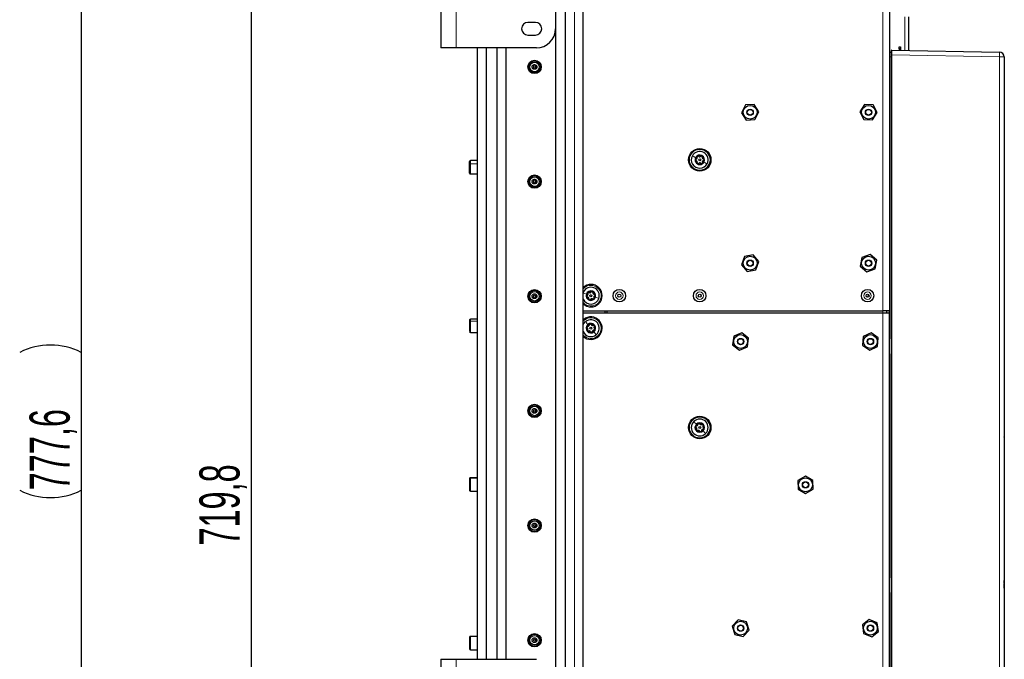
# Paper-space layout 'Blatt3' of a CAD drawing. Header units: millimetres. Extents: x 5 to 418, y 2 to 292.
# Tile 64 of 75: x 171 to 257, y 162 to 218. Entities that reach past the tile are written whole.
import ezdxf

# ---------------------------------------------------------------- set-up
doc = ezdxf.new("R2010")
doc.units = ezdxf.units.MM
doc.layers.add('SLD-0', color=7, linetype='Continuous')
doc.styles.add('SLDTEXTSTYLE1', font='TXT', dxfattribs={"width": 0.605})
doc.dimstyles.new('SLDDIMSTYLE1', dxfattribs={"dimtxt": 3.5, "dimasz": 3.302, "dimexe": 0, "dimexo": 0.0625, "dimgap": 0.875, "dimtad": 1, "dimdec": 1, "dimlfac": 6, "dimrnd": 1e-09, "dimzin": 12, "dimdsep": 46, "dimtxsty": 'SLDTEXTSTYLE1', "dimsah": 1, "dimcen": 0.09, "dimadec": 0, "dimazin": 3, "dimtfac": 1, "dimtofl": 0, "dimtmove": 0, "dimatfit": 3, "dimfxl": 1, "dimfrac": 2, "dimtolj": 1, "dimtzin": 12, "dimarcsym": 0})

# ---------------------------------------------------------------- blocks, each defined once
blk = doc.blocks.new('_D_17')
at = {"layer": 'SLD-0', "color": 7}
for p, q in [((213.858, 238.031), (190.62, 238.031)), ((191.62, 238.031), (191.62, 118.067)), ((212.415, 118.067), (190.62, 118.067))]:
    blk.add_line(p, q, dxfattribs=at)
for points in [[(191.62, 238.031), (191.112, 234.729), (192.128, 234.729)], [(191.62, 118.067), (192.128, 121.369), (191.112, 121.369)]]:
    blk.add_solid(points, dxfattribs=at)
at = {"layer": 'SLD-0', "color": 7, "insert": (187.109, 172.033), "char_height": 3.5, "attachment_point": 1, "rotation": 90, "style": 'SLDTEXTSTYLE1'}
blk.add_mtext('719,8', dxfattribs=at)
blk = doc.blocks.new('_D_18')
at = {"layer": 'SLD-0', "color": 7}
for p, q in [((219.024, 247.673), (175.794, 247.673)), ((176.794, 247.673), (176.794, 118.067)), ((212.415, 118.067), (175.794, 118.067))]:
    blk.add_line(p, q, dxfattribs=at)
for centre, start, end in [((174.108, 183.514), 63.43495, 116.56505), ((174.108, 182.225), 243.43495, 296.56505)]:
    blk.add_arc(centre, 6.006, start, end, dxfattribs=at)
for points in [[(176.794, 247.673), (176.286, 244.371), (177.302, 244.371)], [(176.794, 118.067), (177.302, 121.369), (176.286, 121.369)]]:
    blk.add_solid(points, dxfattribs=at)
at = {"layer": 'SLD-0', "color": 7, "insert": (172.282, 176.854), "char_height": 3.5, "attachment_point": 1, "rotation": 90, "style": 'SLDTEXTSTYLE1'}
blk.add_mtext('777,6', dxfattribs=at)

psp = doc.layouts.new('Blatt3')

# ---------------------------------------------------------------- linework, layer by layer
at = {"color": 7, "linetype": 'Continuous', "lineweight": 25}
for p, q in [((219.0245, 247.6726), (219.0245, 101.8392)), ((247.3411, 240.8309), (247.3411, 192.4976)), ((218.1911, 238.0309), (218.1911, 148.1976)), ((208.1911, 235.4476), (208.1911, 215.4476)), ((220.6078, 141.6936), (220.6078, 225.3182)), ((216.4411, 217.6642), (215.7745, 217.6642)), ((249.0078, 218.1475), (249.0078, 215.2185)), ((215.7745, 216.5642), (216.4411, 216.5642)), ((209.5245, 215.4476), (208.1911, 215.4476)), ((216.5245, 215.4476), (209.5245, 215.4476)), ((211.3578, 215.4476), (211.3578, 162.1142)), ((212.1495, 215.4476), (212.1495, 162.1142)), ((213.0661, 215.4476), (213.0661, 162.1142)), ((213.8578, 215.4476), (213.8578, 162.1142)), ((247.3727, 215.0709), (247.4762, 215.0764)), ((247.5078, 214.8277), (247.5078, 215.2108)), ((247.5417, 215.2441), (256.9317, 215.0802)), ((248.1745, 215.5309), (248.2995, 215.5309)), ((248.1745, 215.3642), (248.1745, 215.5309)), ((248.2995, 215.3642), (248.1745, 215.3642)), ((248.1745, 215.3642), (248.1745, 215.233)), ((248.2995, 215.5309), (248.2995, 215.3642)), ((248.2995, 215.3642), (248.2995, 215.2309)), ((247.5078, 129.0008), (247.5078, 214.8277)), ((257.3411, 214.6636), (257.3411, 144.1004)), ((234.7579, 210.4668), (234.4155, 209.7881)), ((234.4155, 209.7881), (234.832, 209.1522)), ((235.5169, 210.5096), (234.7579, 210.4668)), ((235.9335, 209.8737), (235.5169, 210.5096)), ((235.591, 209.195), (235.9335, 209.8737)), ((245.1524, 210.5029), (244.7482, 209.8591)), ((244.7482, 209.8591), (245.1036, 209.1871)), ((245.912, 210.4747), (245.1524, 210.5029)), ((245.8633, 209.159), (246.2675, 209.8028)), ((246.2675, 209.8028), (245.912, 210.4747)), ((234.832, 209.1522), (235.591, 209.195)), ((245.1036, 209.1871), (245.8633, 209.159)), ((210.6911, 204.5248), (210.6911, 205.5383)), ((211.3578, 205.6142), (210.7578, 205.6142)), ((210.7578, 204.4476), (211.3578, 204.4476)), ((234.6804, 197.2419), (234.4271, 196.5252)), ((235.4277, 197.381), (234.6804, 197.2419)), ((235.9218, 196.8033), (235.4277, 197.381)), ((235.6686, 196.0866), (235.9218, 196.8033)), ((244.9284, 197.1563), (244.792, 196.4084)), ((245.6442, 197.4121), (244.9284, 197.1563)), ((246.2237, 196.9201), (245.6442, 197.4121)), ((246.0873, 196.1722), (246.2237, 196.9201)), ((234.4271, 196.5252), (234.9212, 195.9475)), ((234.9212, 195.9475), (235.6686, 196.0866)), ((244.792, 196.4084), (245.3714, 195.9164)), ((245.3714, 195.9164), (246.0873, 196.1722)), ((220.6078, 192.4976), (246.7578, 192.4976)), ((222.5245, 192.3309), (222.5245, 192.4976)), ((222.6911, 192.3309), (222.6911, 192.4976)), ((247.3411, 192.4976), (246.7578, 192.4976)), ((247.0911, 192.3309), (247.0911, 192.4976)), ((247.3411, 192.3309), (247.3411, 192.4976)), ((211.3578, 191.7809), (210.7578, 191.7809)), ((220.6078, 192.3309), (246.7578, 192.3309)), ((220.6541, 191.7605), (220.6078, 191.7204)), ((246.7578, 192.3309), (247.3411, 192.3309)), ((247.3411, 190.2476), (247.3411, 192.3309)), ((210.7578, 190.6142), (211.3578, 190.6142)), ((233.739, 190.2949), (233.6382, 189.5415)), ((234.4419, 190.5844), (233.739, 190.2949)), ((235.0441, 190.1204), (234.4419, 190.5844)), ((234.9433, 189.3669), (235.0441, 190.1204)), ((245.048, 190.2615), (244.9884, 189.5036)), ((245.7341, 190.5888), (245.048, 190.2615)), ((246.3606, 190.1582), (245.7341, 190.5888)), ((246.301, 189.4004), (246.3606, 190.1582)), ((247.3411, 188.5809), (247.3411, 190.2476)), ((233.6382, 189.5415), (234.2404, 189.0774)), ((234.2404, 189.0774), (234.9433, 189.3669)), ((244.9884, 189.5036), (245.6149, 189.0731)), ((245.6149, 189.0731), (246.301, 189.4004)), ((247.3411, 169.4142), (247.3411, 188.5809)), ((257.3578, 181.6969), (257.3411, 181.6969)), ((257.3578, 181.5136), (257.3411, 181.5136)), ((257.3578, 181.4969), (257.3411, 181.4969)), ((257.3578, 181.6969), (257.3578, 181.5136)), ((257.3578, 181.4969), (257.3578, 181.5136)), ((257.3578, 181.4969), (257.3578, 181.3136)), ((257.3578, 181.3136), (257.3411, 181.3136)), ((257.3578, 181.3128), (257.3411, 181.3128)), ((257.3578, 181.3105), (257.3411, 181.3105)), ((211.3578, 177.9476), (210.7578, 177.9476)), ((239.9965, 178.091), (239.3439, 177.7012)), ((240.6604, 177.7207), (239.9965, 178.091)), ((239.3439, 177.7012), (239.3552, 176.9411)), ((240.6717, 176.9606), (240.6604, 177.7207)), ((210.7578, 176.7809), (211.3578, 176.7809)), ((239.3552, 176.9411), (240.0191, 176.5708)), ((240.0191, 176.5708), (240.6717, 176.9606)), ((257.3578, 173.7309), (257.3411, 173.7309)), ((257.3578, 173.7309), (257.3578, 173.5642)), ((257.3578, 173.5642), (257.3578, 171.2309)), ((257.3578, 171.0642), (257.3411, 171.0642)), ((257.3578, 171.2309), (257.3578, 171.0642)), ((257.3578, 170.3642), (257.3411, 170.3642)), ((257.3578, 170.3642), (257.3578, 170.2851)), ((257.3578, 170.2851), (257.3578, 168.986)), ((247.3411, 167.7476), (247.3411, 169.4142)), ((257.3578, 168.7485), (257.3411, 168.7485)), ((257.3578, 168.6902), (257.3411, 168.6902)), ((257.3578, 168.7485), (257.3578, 168.986)), ((257.3578, 168.7485), (257.3578, 168.6902)), ((257.3578, 168.3235), (257.3578, 168.6902)), ((247.3411, 148.5809), (247.3411, 167.7476)), ((257.3578, 168.3235), (257.3411, 168.3235)), ((257.3578, 168.3188), (257.3411, 168.3188)), ((257.3578, 168.0642), (257.3411, 168.0642)), ((257.3578, 168.2897), (257.3578, 168.2309)), ((257.3578, 168.2309), (257.3578, 168.0642)), ((234.1152, 165.5567), (233.5996, 164.9982)), ((233.5996, 164.9982), (233.8255, 164.2723)), ((234.8568, 165.3895), (234.1152, 165.5567)), ((235.0827, 164.6637), (234.8568, 165.3895)), ((245.5665, 165.5834), (244.9688, 165.1136)), ((244.9688, 165.1136), (245.0768, 164.3612)), ((246.2721, 165.3007), (245.5665, 165.5834)), ((246.3801, 164.5482), (246.2721, 165.3007)), ((233.8255, 164.2723), (234.5671, 164.1051)), ((234.5671, 164.1051), (235.0827, 164.6637)), ((245.0768, 164.3612), (245.7825, 164.0784)), ((245.7825, 164.0784), (246.3801, 164.5482)), ((211.3578, 164.1142), (210.7578, 164.1142)), ((210.6911, 163.0602), (210.6911, 163.0156)), ((210.7578, 162.9476), (211.3578, 162.9476)), ((208.1911, 162.1142), (208.1911, 142.1142)), ((208.1911, 162.1142), (209.5245, 162.1142)), ((209.5245, 162.1142), (216.5245, 162.1142))]:
    psp.add_line(p, q, dxfattribs=at)
at = {"color": 7, "linetype": 'Continuous', "lineweight": 18}
for p, q in [((219.8578, 101.8434), (219.8578, 247.6684)), ((246.7578, 240.8309), (246.7578, 192.4976)), ((209.5245, 235.4476), (209.5245, 215.4476)), ((248.6745, 218.1475), (248.6745, 215.2243)), ((247.3411, 214.6548), (247.3727, 214.6548)), ((247.4762, 214.6603), (247.3727, 214.6548)), ((247.3727, 214.6548), (247.3727, 190.1125)), ((247.4762, 129.1566), (247.4762, 214.6603)), ((247.4762, 214.6603), (247.5078, 214.6603)), ((247.5078, 214.8277), (247.5429, 214.8277)), ((247.5429, 214.8277), (247.5429, 129.0008)), ((256.9463, 214.6636), (247.5429, 214.8277)), ((256.9463, 144.1004), (256.9463, 214.6636)), ((257.3411, 214.6636), (256.9463, 214.6636)), ((210.7578, 205.6142), (210.7578, 205.3191)), ((210.7578, 205.3191), (210.7578, 204.4595)), ((210.7578, 205.3191), (211.3578, 205.3191)), ((210.7578, 204.4595), (210.7578, 204.4476)), ((230.8578, 193.9241), (230.8578, 193.7377)), ((245.4993, 193.9296), (245.3989, 193.7093)), ((246.7578, 192.3309), (246.7578, 192.4976)), ((210.7578, 191.7809), (210.7578, 191.5964)), ((246.7578, 144.8309), (246.7578, 192.3309)), ((210.7578, 191.5964), (210.7578, 190.6695)), ((210.7578, 191.5964), (211.3578, 191.5964)), ((210.7578, 190.6695), (210.7578, 190.6142)), ((247.3411, 190.1125), (247.3727, 190.1125)), ((247.3411, 188.716), (247.3727, 188.716)), ((247.3727, 188.716), (247.3727, 169.2792)), ((210.7578, 177.9476), (210.7578, 177.9019)), ((210.7578, 177.9019), (210.7578, 176.9829)), ((210.7578, 177.9019), (211.3578, 177.9019)), ((210.7578, 176.9829), (210.7578, 176.7809)), ((257.3578, 173.5642), (257.3411, 173.5642)), ((257.3578, 171.2309), (257.3411, 171.2309)), ((257.3578, 170.2851), (257.3411, 170.2851)), ((247.3411, 169.2792), (247.3727, 169.2792)), ((257.3578, 168.986), (257.3411, 168.986)), ((247.3727, 167.8826), (247.3411, 167.8826)), ((247.3727, 167.8826), (247.3727, 148.4459)), ((257.3578, 168.2309), (257.3411, 168.2309)), ((210.7578, 164.1142), (210.7578, 163.3953)), ((210.7578, 163.3953), (210.7578, 162.9494)), ((210.7578, 162.9494), (211.3578, 162.9494)), ((210.7578, 162.9494), (210.7578, 162.9476)), ((209.5245, 162.1142), (209.5245, 142.1142))]:
    psp.add_line(p, q, dxfattribs=at)
at = {"color": 7, "linetype": 'Continuous', "lineweight": 25, "flags": 128}
psp.add_lwpolyline([(220.6078, 191.3031), (220.6703, 191.4131), (220.8118, 191.5665)], dxfattribs=at)
at = {"color": 7, "linetype": 'Continuous', "lineweight": 18, "flags": 128}
psp.add_lwpolyline([(210.7578, 176.9829), (210.7448, 176.9838), (210.7323, 176.9863), (210.7208, 176.9903), (210.7107, 176.9957), (210.7024, 177.0023), (210.6962, 177.0098), (210.6924, 177.018), (210.6911, 177.0265)], dxfattribs=at)
at = {"color": 7, "linetype": 'Continuous', "lineweight": 25}
for centre, radius in [((216.3578, 213.7809), 0.5833), ((216.3578, 213.7809), 0.525), ((216.3578, 213.7809), 0.4167), ((216.3578, 213.7809), 0.0978), ((235.1745, 209.8309), 0.6), ((235.1745, 209.8309), 0.275), ((235.1745, 209.8309), 0.25), ((245.5078, 209.8309), 0.6), ((245.5078, 209.8309), 0.275), ((245.5078, 209.8309), 0.25), ((230.7745, 205.6809), 0.9833), ((230.7745, 205.6809), 0.0863), ((216.3578, 203.7809), 0.5833), ((216.3578, 203.7809), 0.525), ((216.3578, 203.7809), 0.4167), ((216.3578, 203.7809), 0.0978), ((235.1745, 196.6642), 0.6), ((235.1745, 196.6642), 0.275), ((235.1745, 196.6642), 0.25), ((245.5078, 196.6642), 0.6), ((245.5078, 196.6642), 0.275), ((245.5078, 196.6642), 0.25), ((216.3578, 193.7809), 0.5833), ((216.3578, 193.7809), 0.525), ((223.7578, 193.8309), 0.5442), ((230.7745, 193.8309), 0.5442), ((245.4245, 193.8309), 0.5442), ((216.3578, 193.7809), 0.4167), ((216.3578, 193.7809), 0.0978), ((221.2745, 193.8309), 0.0863), ((223.7578, 193.8309), 0.125), ((230.7745, 193.8309), 0.125), ((245.4245, 193.8309), 0.125), ((221.2745, 190.9976), 0.0863), ((234.3411, 189.8309), 0.6), ((234.3411, 189.8309), 0.275), ((234.3411, 189.8309), 0.25), ((245.6745, 189.8309), 0.6), ((245.6745, 189.8309), 0.275), ((245.6745, 189.8309), 0.25), ((216.3578, 183.7809), 0.5833), ((216.3578, 183.7809), 0.525), ((216.3578, 183.7809), 0.4167), ((216.3578, 183.7809), 0.0978), ((230.7745, 182.3309), 0.9833), ((230.7745, 182.3309), 0.0863), ((240.0078, 177.3309), 0.6), ((240.0078, 177.3309), 0.275), ((240.0078, 177.3309), 0.25), ((216.3578, 173.7809), 0.5833), ((216.3578, 173.7809), 0.525), ((216.3578, 173.7809), 0.4167), ((216.3578, 173.7809), 0.0978), ((234.3411, 164.8309), 0.6), ((234.3411, 164.8309), 0.275), ((234.3411, 164.8309), 0.25), ((245.6745, 164.8309), 0.6), ((245.6745, 164.8309), 0.275), ((245.6745, 164.8309), 0.25), ((216.3578, 163.7809), 0.5833), ((216.3578, 163.7809), 0.525), ((216.3578, 163.7809), 0.4167), ((216.3578, 163.7809), 0.0978)]:
    psp.add_circle(centre, radius, dxfattribs=at)
at = {"color": 7, "linetype": 'Continuous', "lineweight": 18}
for centre, radius in [((230.7745, 205.6809), 0.9), ((223.7578, 193.8309), 0.3237), ((230.7745, 193.8309), 0.3237), ((245.4245, 193.8309), 0.3237), ((230.7745, 182.3309), 0.9)]:
    psp.add_circle(centre, radius, dxfattribs=at)
at = {"color": 7, "linetype": 'Continuous', "lineweight": 25}
for centre, radius, start, end in [((215.7745, 217.1142), 0.55, 90, 270), ((216.4411, 217.1142), 0.55, 270, 90), ((216.5245, 217.1142), 1.6667, 270, 0), ((247.3745, 215.0376), 0.0333, 93, 180), ((247.4745, 215.1096), 0.0333, 273, 360), ((247.5411, 215.2108), 0.0333, 89, 180), ((256.9245, 214.6636), 0.4167, 0, 89), ((230.7745, 205.6809), 0.7333, 331.522032, 151.522032), ((210.7578, 205.5476), 0.0667, 90, 180), ((230.7745, 205.6809), 0.7333, 151.522032, 331.522032), ((230.7745, 205.6809), 0.4125, 151.522032, 331.522032), ((230.7745, 205.6809), 0.375, 121.522032, 181.522032), ((230.7745, 205.6809), 0.375, 181.522032, 241.522032), ((230.7745, 205.6809), 0.4125, 331.522032, 151.522032), ((230.7745, 205.6809), 0.375, 61.522032, 121.522032), ((230.7745, 205.6809), 0.375, 1.522032, 61.522032), ((230.7745, 205.6809), 0.375, 301.522032, 1.522032), ((230.7745, 205.6809), 0.375, 241.522032, 301.522032), ((210.7578, 204.5142), 0.0667, 180, 270), ((221.2745, 193.8309), 0.9833, 227.315089, 132.684911), ((221.2745, 193.8309), 0.7333, 341.522032, 155.380023), ((221.2745, 193.8309), 0.4125, 341.522032, 161.522032), ((221.2745, 193.8309), 0.7333, 204.619977, 341.522032), ((221.2745, 193.8309), 0.4125, 161.522032, 341.522032), ((221.2745, 193.8309), 0.375, 131.522032, 191.522032), ((221.2745, 193.8309), 0.375, 191.522032, 251.522032), ((221.2745, 193.8309), 0.375, 71.522032, 131.522032), ((221.2745, 193.8309), 0.375, 251.522032, 311.522032), ((221.2745, 193.8309), 0.375, 11.522032, 71.522032), ((221.2745, 193.8309), 0.375, 311.522032, 11.522032), ((210.7578, 191.7142), 0.0667, 90, 180), ((221.2745, 190.9976), 0.9833, 227.315089, 129.117741), ((221.2745, 190.9976), 0.7333, 309.117741, 129.117741), ((221.2745, 190.9976), 0.4125, 129.117741, 309.117741), ((221.2745, 190.9976), 0.375, 159.117741, 219.117741), ((221.2745, 190.9976), 0.375, 99.117741, 159.117741), ((221.2745, 190.9976), 0.4125, 309.117741, 129.117741), ((221.2745, 190.9976), 0.375, 39.117741, 99.117741), ((221.2745, 190.9976), 0.375, 279.117741, 339.117741), ((221.2745, 190.9976), 0.375, 339.117741, 39.117741), ((210.7578, 190.6809), 0.0667, 180, 270), ((221.2745, 190.9976), 0.7333, 204.619977, 309.117741), ((221.2745, 190.9976), 0.375, 219.117741, 279.117741), ((230.7745, 182.3309), 0.7333, 314.466172, 134.466172), ((230.7745, 182.3309), 0.7333, 134.466172, 314.466172), ((230.7745, 182.3309), 0.4125, 134.466172, 314.466172), ((230.7745, 182.3309), 0.375, 164.466172, 224.466172), ((230.7745, 182.3309), 0.375, 104.466172, 164.466172), ((230.7745, 182.3309), 0.4125, 314.466172, 134.466172), ((230.7745, 182.3309), 0.375, 44.466172, 104.466172), ((230.7745, 182.3309), 0.375, 284.466172, 344.466172), ((230.7745, 182.3309), 0.375, 344.466172, 44.466172), ((230.7745, 182.3309), 0.375, 224.466172, 284.466172), ((210.7578, 177.8809), 0.0667, 90, 180), ((210.7578, 176.8476), 0.0667, 180, 270), ((210.7578, 164.0476), 0.0667, 90, 180), ((210.7578, 163.0142), 0.0667, 180, 270)]:
    psp.add_arc(centre, radius, start, end, dxfattribs=at)
at = {"color": 7, "linetype": 'Continuous', "lineweight": 18}
for centre, radius, start, end in [((254.9438, 214.8023), 2.0072, 356.037961, 7.958387), ((210.7571, 204.5255), 0.066, 180.598003, 270.585773), ((221.2745, 193.8309), 0.9, 341.522032, 137.794554), ((221.2745, 193.8309), 0.9, 222.205446, 341.522032), ((221.2745, 190.9976), 0.9, 309.117741, 137.794554), ((210.7548, 190.7331), 0.0637, 182.984871, 272.702167), ((221.2745, 190.9976), 0.9, 222.205446, 309.117741), ((247.3061, 190.1125), 0.0667, 301.746904, 0), ((247.3061, 188.716), 0.0667, 0, 58.253096), ((247.3061, 169.2792), 0.0667, 301.746904, 0), ((247.3061, 167.8826), 0.0667, 0, 58.253096), ((210.742, 163.4786), 0.0848, 233.104192, 280.716535)]:
    psp.add_arc(centre, radius, start, end, dxfattribs=at)
for centre, major_axis, ratio, start_param, end_param in [((247.3745, 214.6538), (-0.0017, 0.4171), 0.0041715, 0.0002011, 1.5682584), ((247.4745, 214.659), (0.0017, 0.4173), 0.0041678, 4.7153639, 6.2834212), ((247.5411, 214.8274), (0.0006, 0.4167), 0.0041852, 4.7132352, 6.2831181)]:
    psp.add_ellipse(centre, major_axis=major_axis, ratio=ratio, start_param=start_param, end_param=end_param, dxfattribs=at)
at = {"color": 7, "linetype": 'Continuous', "lineweight": 25}
for points, knots in [([(216.2793, 213.5887), (216.3039, 213.5831), (216.3532, 213.5721), (216.4287, 213.5875), (216.4938, 213.6251), (216.5408, 213.6818), (216.5643, 213.7484), (216.5635, 213.8166), (216.5404, 213.8796), (216.4977, 213.9324), (216.4385, 213.9701), (216.3678, 213.9878), (216.293, 213.9816), (216.2236, 213.9508), (216.1697, 213.8991), (216.1383, 213.8342), (216.1319, 213.7658), (216.1484, 213.701), (216.1852, 213.6452), (216.2317, 213.6075), (216.2661, 213.5939), (216.2793, 213.5887)], [0, 0, 0, 0, 0.0574648, 0.1149682, 0.17211, 0.2274999, 0.280404, 0.3311541, 0.3810791, 0.4317967, 0.4844768, 0.5394735, 0.5963188, 0.653889, 0.7105644, 0.7647275, 0.815904, 0.8653654, 0.9152487, 0.9672908, 1, 1, 1, 1]), ([(230.4553, 205.7454), (230.4479, 205.7427), (230.4331, 205.7374), (230.4147, 205.7202), (230.4016, 205.6974), (230.4003, 205.6798), (230.3996, 205.671)], [0, 0, 0, 0, 0.2498071, 0.5000551, 0.7503094, 1, 1, 1, 1]), ([(230.3996, 205.671), (230.4008, 205.6622), (230.403, 205.6447), (230.4173, 205.6226), (230.4365, 205.6065), (230.4516, 205.6018), (230.4592, 205.5995)], [0, 0, 0, 0, 0.2498571, 0.4994664, 0.7490114, 1, 1, 1, 1]), ([(230.4553, 205.7454), (230.4713, 205.7515), (230.4952, 205.7605), (230.5216, 205.7859), (230.5379, 205.809), (230.5485, 205.8352), (230.5555, 205.8714), (230.55, 205.8965), (230.5464, 205.9132)], [0, 0, 0, 0, 0.2491679, 0.3743031, 0.4989033, 0.6239875, 0.7497462, 1, 1, 1, 1]), ([(230.559, 205.4368), (230.5618, 205.4536), (230.5659, 205.4788), (230.5571, 205.5145), (230.5453, 205.5401), (230.5278, 205.5623), (230.5, 205.5865), (230.4755, 205.5943), (230.4592, 205.5995)], [0, 0, 0, 0, 0.249201, 0.3743378, 0.4989316, 0.6240084, 0.74976, 1, 1, 1, 1]), ([(230.5784, 206.0006), (230.5714, 205.9952), (230.5574, 205.9845), (230.5454, 205.9611), (230.541, 205.9364), (230.5446, 205.921), (230.5464, 205.9132)], [0, 0, 0, 0, 0.250033, 0.4996315, 0.7492277, 1, 1, 1, 1]), ([(230.559, 205.4368), (230.5577, 205.429), (230.5549, 205.4135), (230.5606, 205.389), (230.5738, 205.3663), (230.5884, 205.3563), (230.5957, 205.3513)], [0, 0, 0, 0, 0.2498519, 0.4999015, 0.7501147, 1, 1, 1, 1]), ([(230.6708, 205.9896), (230.6647, 205.9946), (230.6527, 206.0048), (230.6286, 206.0121), (230.6023, 206.0121), (230.5864, 206.0044), (230.5784, 206.0006)], [0, 0, 0, 0, 0.2498147, 0.4999078, 0.7501201, 1, 1, 1, 1]), ([(230.6708, 205.9896), (230.684, 205.9788), (230.7038, 205.9626), (230.739, 205.9524), (230.7671, 205.9499), (230.7951, 205.9538), (230.83, 205.9658), (230.849, 205.9831), (230.8616, 205.9946)], [0, 0, 0, 0, 0.24919948, 0.37433619, 0.49893021, 0.62400742, 0.74975934, 1, 1, 1, 1]), ([(230.8782, 205.3723), (230.865, 205.3831), (230.8452, 205.3992), (230.8099, 205.4094), (230.7818, 205.412), (230.7538, 205.408), (230.719, 205.396), (230.7, 205.3787), (230.6873, 205.3672)], [0, 0, 0, 0, 0.2491995, 0.3743362, 0.4989302, 0.6240074, 0.7497593, 1, 1, 1, 1]), ([(230.9533, 206.0105), (230.9451, 206.0139), (230.9288, 206.0207), (230.9026, 206.0194), (230.879, 206.0108), (230.8674, 206), (230.8616, 205.9946)], [0, 0, 0, 0, 0.24999065, 0.49961057, 0.74912711, 1, 1, 1, 1]), ([(230.9899, 205.925), (230.9913, 205.9328), (230.9941, 205.9484), (230.9884, 205.9728), (230.9752, 205.9956), (230.9606, 206.0056), (230.9533, 206.0105)], [0, 0, 0, 0, 0.2498519, 0.4999015, 0.7501147, 1, 1, 1, 1]), ([(230.9705, 205.3613), (230.9776, 205.3666), (230.9916, 205.3774), (231.0036, 205.4007), (231.0079, 205.4255), (231.0044, 205.4409), (231.0026, 205.4486)], [0, 0, 0, 0, 0.250033, 0.4996315, 0.7492277, 1, 1, 1, 1]), ([(230.9899, 205.925), (230.9872, 205.9082), (230.9831, 205.883), (230.9918, 205.8474), (231.0037, 205.8218), (231.0211, 205.7995), (231.049, 205.7753), (231.0734, 205.7675), (231.0897, 205.7623)], [0, 0, 0, 0, 0.249201, 0.3743378, 0.4989316, 0.6240084, 0.74976, 1, 1, 1, 1]), ([(231.0936, 205.6164), (231.0777, 205.6104), (231.0538, 205.6013), (231.0273, 205.5759), (231.0111, 205.5528), (231.0005, 205.5266), (230.9935, 205.4904), (230.9989, 205.4653), (231.0026, 205.4486)], [0, 0, 0, 0, 0.2491679, 0.3743031, 0.4989033, 0.6239875, 0.7497462, 1, 1, 1, 1]), ([(231.1493, 205.6909), (231.1482, 205.6996), (231.1459, 205.7172), (231.1317, 205.7392), (231.1125, 205.7554), (231.0973, 205.76), (231.0897, 205.7623)], [0, 0, 0, 0, 0.2498571, 0.4994664, 0.7490114, 1, 1, 1, 1]), ([(231.0936, 205.6164), (231.101, 205.6191), (231.1159, 205.6245), (231.1343, 205.6416), (231.1473, 205.6644), (231.1487, 205.6821), (231.1493, 205.6909)], [0, 0, 0, 0, 0.2498071, 0.5000551, 0.7503094, 1, 1, 1, 1]), ([(230.5957, 205.3513), (230.6038, 205.3479), (230.6201, 205.3411), (230.6464, 205.3424), (230.67, 205.351), (230.6815, 205.3618), (230.6873, 205.3672)], [0, 0, 0, 0, 0.2499907, 0.4996106, 0.7491271, 1, 1, 1, 1]), ([(230.8782, 205.3723), (230.8842, 205.3672), (230.8963, 205.357), (230.9203, 205.3497), (230.9466, 205.3498), (230.9626, 205.3574), (230.9705, 205.3613)], [0, 0, 0, 0, 0.2498147, 0.4999078, 0.7501201, 1, 1, 1, 1]), ([(216.2766, 203.5896), (216.3012, 203.5837), (216.3503, 203.572), (216.4259, 203.5865), (216.4916, 203.6233), (216.5395, 203.6794), (216.5638, 203.7458), (216.5639, 203.8141), (216.5416, 203.8774), (216.4996, 203.9307), (216.441, 203.969), (216.3706, 203.9875), (216.2958, 203.9823), (216.2261, 203.9524), (216.1713, 203.9013), (216.1391, 203.8368), (216.1317, 203.7683), (216.1474, 203.7034), (216.1835, 203.6472), (216.2294, 203.6089), (216.2635, 203.595), (216.2766, 203.5896)], [0, 0, 0, 0, 0.0574397, 0.1149242, 0.1721083, 0.2275841, 0.2805846, 0.3313972, 0.3813233, 0.4319847, 0.4845778, 0.53949, 0.5962817, 0.6538515, 0.7105938, 0.7648725, 0.8161497, 0.8656384, 0.9154682, 0.9674084, 1, 1, 1, 1]), ([(216.2793, 193.5887), (216.3039, 193.5831), (216.3532, 193.5721), (216.4287, 193.5875), (216.4938, 193.6251), (216.5408, 193.6818), (216.5643, 193.7484), (216.5635, 193.8166), (216.5404, 193.8796), (216.4977, 193.9324), (216.4385, 193.9701), (216.3678, 193.9878), (216.293, 193.9816), (216.2236, 193.9508), (216.1697, 193.8991), (216.1383, 193.8342), (216.1319, 193.7658), (216.1484, 193.701), (216.1852, 193.6452), (216.2317, 193.6075), (216.2661, 193.5939), (216.2793, 193.5887)], [0, 0, 0, 0, 0.0574648, 0.1149682, 0.17211, 0.2274999, 0.280404, 0.3311541, 0.3810791, 0.4317967, 0.4844768, 0.5394735, 0.5963188, 0.653889, 0.7105644, 0.7647275, 0.815904, 0.8653654, 0.9152487, 0.9672908, 1, 1, 1, 1]), ([(220.949, 193.839), (220.9421, 193.8351), (220.9285, 193.8272), (220.9133, 193.8071), (220.9044, 193.7824), (220.9062, 193.7648), (220.907, 193.756)], [0, 0, 0, 0, 0.24980712, 0.50005507, 0.75030939, 1, 1, 1, 1]), ([(220.907, 193.756), (220.9097, 193.7476), (220.915, 193.7307), (220.9328, 193.7115), (220.9546, 193.6989), (220.9703, 193.697), (220.9781, 193.696)], [0, 0, 0, 0, 0.2498571, 0.4994664, 0.7490114, 1, 1, 1, 1]), ([(220.949, 193.839), (220.9636, 193.8477), (220.9856, 193.8608), (221.0072, 193.8904), (221.0192, 193.916), (221.0251, 193.9436), (221.0257, 193.9805), (221.016, 194.0043), (221.0095, 194.0201)], [0, 0, 0, 0, 0.2491679, 0.3743031, 0.4989033, 0.6239875, 0.7497462, 1, 1, 1, 1]), ([(221.1047, 193.5531), (221.1045, 193.5701), (221.1041, 193.5957), (221.0893, 193.6293), (221.0732, 193.6524), (221.0522, 193.6713), (221.0206, 193.6903), (220.9951, 193.6937), (220.9781, 193.696)], [0, 0, 0, 0, 0.249201, 0.3743378, 0.4989316, 0.6240084, 0.74976, 1, 1, 1, 1]), ([(221.0259, 194.1117), (221.0199, 194.1052), (221.0079, 194.0922), (221.0002, 194.0671), (221.0002, 194.0419), (221.0064, 194.0274), (221.0095, 194.0201)], [0, 0, 0, 0, 0.250033, 0.4996315, 0.7492277, 1, 1, 1, 1]), ([(221.1188, 194.1169), (221.1119, 194.1208), (221.0983, 194.1287), (221.0733, 194.1318), (221.0474, 194.1271), (221.0331, 194.1168), (221.0259, 194.1117)], [0, 0, 0, 0, 0.2498147, 0.4999078, 0.7501201, 1, 1, 1, 1]), ([(221.1047, 193.5531), (221.1047, 193.5452), (221.1047, 193.5294), (221.1145, 193.5063), (221.1315, 193.4862), (221.1476, 193.4789), (221.1556, 193.4752)], [0, 0, 0, 0, 0.2498519, 0.4999015, 0.7501147, 1, 1, 1, 1]), ([(221.1188, 194.1169), (221.1336, 194.1085), (221.1559, 194.096), (221.1924, 194.0921), (221.2205, 194.0945), (221.2474, 194.1032), (221.2797, 194.1211), (221.2954, 194.1415), (221.3058, 194.155)], [0, 0, 0, 0, 0.2491995, 0.3743362, 0.4989302, 0.6240074, 0.7497593, 1, 1, 1, 1]), ([(221.1556, 193.4752), (221.1643, 193.4733), (221.1815, 193.4695), (221.2071, 193.4753), (221.2289, 193.4879), (221.2384, 193.5005), (221.2431, 193.5068)], [0, 0, 0, 0, 0.2499907, 0.4996106, 0.7491271, 1, 1, 1, 1]), ([(221.4302, 193.545), (221.4153, 193.5533), (221.393, 193.5658), (221.3565, 193.5697), (221.3284, 193.5673), (221.3015, 193.5586), (221.2693, 193.5407), (221.2536, 193.5204), (221.2431, 193.5068)], [0, 0, 0, 0, 0.24919948, 0.37433619, 0.49893021, 0.62400742, 0.74975934, 1, 1, 1, 1]), ([(221.3933, 194.1866), (221.3847, 194.1885), (221.3675, 194.1924), (221.3419, 194.1865), (221.3201, 194.174), (221.3106, 194.1613), (221.3058, 194.155)], [0, 0, 0, 0, 0.2499907, 0.4996106, 0.7491271, 1, 1, 1, 1]), ([(221.4443, 194.1087), (221.4443, 194.1166), (221.4443, 194.1324), (221.4344, 194.1556), (221.4175, 194.1756), (221.4014, 194.1829), (221.3933, 194.1866)], [0, 0, 0, 0, 0.2498519, 0.4999015, 0.7501147, 1, 1, 1, 1]), ([(221.4302, 193.545), (221.437, 193.541), (221.4507, 193.5331), (221.4756, 193.5301), (221.5015, 193.5347), (221.5159, 193.545), (221.5231, 193.5502)], [0, 0, 0, 0, 0.2498147, 0.4999078, 0.7501201, 1, 1, 1, 1]), ([(221.4443, 194.1087), (221.4445, 194.0917), (221.4448, 194.0661), (221.4596, 194.0326), (221.4758, 194.0094), (221.4968, 193.9905), (221.5284, 193.9715), (221.5539, 193.9681), (221.5708, 193.9658)], [0, 0, 0, 0, 0.249201, 0.3743378, 0.4989316, 0.6240084, 0.74976, 1, 1, 1, 1]), ([(221.5231, 193.5502), (221.5291, 193.5567), (221.541, 193.5697), (221.5487, 193.5948), (221.5488, 193.6199), (221.5426, 193.6344), (221.5395, 193.6417)], [0, 0, 0, 0, 0.250033, 0.4996315, 0.7492277, 1, 1, 1, 1]), ([(221.6, 193.8228), (221.5853, 193.8141), (221.5634, 193.801), (221.5417, 193.7714), (221.5297, 193.7459), (221.5239, 193.7182), (221.5232, 193.6813), (221.533, 193.6575), (221.5395, 193.6417)], [0, 0, 0, 0, 0.2491679, 0.3743031, 0.4989033, 0.6239875, 0.7497462, 1, 1, 1, 1]), ([(221.6419, 193.9058), (221.6393, 193.9143), (221.634, 193.9311), (221.6161, 193.9503), (221.5944, 193.9629), (221.5787, 193.9648), (221.5708, 193.9658)], [0, 0, 0, 0, 0.24985708, 0.49946639, 0.74901135, 1, 1, 1, 1]), ([(221.6, 193.8228), (221.6068, 193.8267), (221.6205, 193.8346), (221.6356, 193.8547), (221.6445, 193.8794), (221.6428, 193.897), (221.6419, 193.9058)], [0, 0, 0, 0, 0.2498071, 0.5000551, 0.7503094, 1, 1, 1, 1]), ([(220.9241, 191.1313), (220.9218, 191.1227), (220.9173, 191.1057), (220.922, 191.0799), (220.9336, 191.0576), (220.9459, 191.0475), (220.952, 191.0425)], [0, 0, 0, 0, 0.2498571, 0.4994664, 0.7490114, 1, 1, 1, 1]), ([(221.004, 191.1789), (220.9961, 191.1792), (220.9804, 191.1799), (220.9568, 191.171), (220.9361, 191.1549), (220.9281, 191.1391), (220.9241, 191.1313)], [0, 0, 0, 0, 0.2498071, 0.5000551, 0.7503094, 1, 1, 1, 1]), ([(220.9823, 190.854), (220.9912, 190.8685), (221.0046, 190.8903), (221.0101, 190.9265), (221.0089, 190.9547), (221.0012, 190.982), (220.9847, 191.0149), (220.9651, 191.0315), (220.952, 191.0425)], [0, 0, 0, 0, 0.249201, 0.3743378, 0.4989316, 0.6240084, 0.74976, 1, 1, 1, 1]), ([(220.9823, 190.854), (220.978, 190.8473), (220.9695, 190.834), (220.9655, 190.8092), (220.969, 190.7832), (220.9787, 190.7684), (220.9835, 190.761)], [0, 0, 0, 0, 0.2498519, 0.4999015, 0.7501147, 1, 1, 1, 1]), ([(221.004, 191.1789), (221.021, 191.1784), (221.0466, 191.1776), (221.0807, 191.191), (221.1046, 191.2062), (221.1243, 191.2264), (221.1446, 191.2572), (221.1491, 191.2825), (221.1521, 191.2993)], [0, 0, 0, 0, 0.2491679, 0.3743031, 0.4989033, 0.6239875, 0.7497462, 1, 1, 1, 1]), ([(221.2151, 191.3678), (221.2065, 191.3656), (221.1894, 191.361), (221.1695, 191.3439), (221.156, 191.3227), (221.1534, 191.3071), (221.1521, 191.2993)], [0, 0, 0, 0, 0.250033, 0.4996315, 0.7492277, 1, 1, 1, 1]), ([(221.2962, 191.3224), (221.2926, 191.3294), (221.2853, 191.3434), (221.2659, 191.3594), (221.2415, 191.3693), (221.2239, 191.3683), (221.2151, 191.3678)], [0, 0, 0, 0, 0.2498147, 0.4999078, 0.7501201, 1, 1, 1, 1]), ([(221.2962, 191.3224), (221.3043, 191.3075), (221.3165, 191.2849), (221.3452, 191.2621), (221.3702, 191.249), (221.3976, 191.242), (221.4344, 191.2398), (221.4585, 191.2486), (221.4746, 191.2544)], [0, 0, 0, 0, 0.2491995, 0.3743362, 0.4989302, 0.6240074, 0.7497593, 1, 1, 1, 1]), ([(221.5449, 190.8163), (221.5279, 190.8168), (221.5024, 190.8175), (221.4682, 190.8041), (221.4444, 190.789), (221.4246, 190.7688), (221.4043, 190.738), (221.3998, 190.7127), (221.3968, 190.6958)], [0, 0, 0, 0, 0.2491679, 0.3743031, 0.4989033, 0.6239875, 0.7497462, 1, 1, 1, 1]), ([(221.5654, 191.2342), (221.5592, 191.2404), (221.5467, 191.2529), (221.5219, 191.2617), (221.4968, 191.2628), (221.482, 191.2572), (221.4746, 191.2544)], [0, 0, 0, 0, 0.2499907, 0.4996106, 0.7491271, 1, 1, 1, 1]), ([(221.5667, 191.1412), (221.5578, 191.1267), (221.5443, 191.1049), (221.5389, 191.0686), (221.5401, 191.0404), (221.5477, 191.0132), (221.5642, 190.9802), (221.5839, 190.9637), (221.597, 190.9527)], [0, 0, 0, 0, 0.249201, 0.3743378, 0.4989316, 0.6240084, 0.74976, 1, 1, 1, 1]), ([(221.5449, 190.8163), (221.5528, 190.816), (221.5686, 190.8153), (221.5921, 190.8241), (221.6129, 190.8402), (221.6209, 190.856), (221.6248, 190.8639)], [0, 0, 0, 0, 0.24980712, 0.50005507, 0.75030939, 1, 1, 1, 1]), ([(221.5667, 191.1412), (221.5709, 191.1478), (221.5794, 191.1611), (221.5835, 191.186), (221.58, 191.212), (221.5703, 191.2268), (221.5654, 191.2342)], [0, 0, 0, 0, 0.2498519, 0.4999015, 0.7501147, 1, 1, 1, 1]), ([(221.6248, 190.8639), (221.6271, 190.8725), (221.6317, 190.8895), (221.6269, 190.9153), (221.6153, 190.9376), (221.6031, 190.9476), (221.597, 190.9527)], [0, 0, 0, 0, 0.2498571, 0.4994664, 0.7490114, 1, 1, 1, 1]), ([(220.9835, 190.761), (220.9898, 190.7547), (221.0023, 190.7422), (221.027, 190.7335), (221.0521, 190.7324), (221.0669, 190.738), (221.0743, 190.7408)], [0, 0, 0, 0, 0.2499907, 0.4996106, 0.7491271, 1, 1, 1, 1]), ([(221.2527, 190.6727), (221.2446, 190.6877), (221.2325, 190.7102), (221.2038, 190.7331), (221.1788, 190.7461), (221.1514, 190.7532), (221.1146, 190.7553), (221.0904, 190.7466), (221.0743, 190.7408)], [0, 0, 0, 0, 0.24919948, 0.37433619, 0.49893021, 0.62400742, 0.74975934, 1, 1, 1, 1]), ([(221.2527, 190.6727), (221.2564, 190.6657), (221.2637, 190.6517), (221.2831, 190.6358), (221.3074, 190.6258), (221.3251, 190.6268), (221.3339, 190.6273)], [0, 0, 0, 0, 0.24981472, 0.49990781, 0.75012012, 1, 1, 1, 1]), ([(221.3339, 190.6273), (221.3424, 190.6296), (221.3595, 190.6342), (221.3795, 190.6512), (221.393, 190.6724), (221.3955, 190.688), (221.3968, 190.6958)], [0, 0, 0, 0, 0.250033, 0.4996315, 0.7492277, 1, 1, 1, 1]), ([(216.1413, 183.7326), (216.1482, 183.7135), (216.1625, 183.6734), (216.2078, 183.6239), (216.2686, 183.5883), (216.3409, 183.5734), (216.416, 183.583), (216.4836, 183.6171), (216.5342, 183.6709), (216.562, 183.7365), (216.5653, 183.805), (216.5459, 183.8693), (216.5064, 183.9242), (216.4498, 183.9649), (216.3806, 183.9863), (216.3059, 183.9845), (216.2349, 183.9578), (216.1775, 183.9093), (216.1422, 183.8461), (216.1317, 183.7841), (216.1386, 183.7473), (216.1413, 183.7326)], [0, 0, 0, 0, 0.0462874, 0.0970437, 0.1503276, 0.2062289, 0.2636369, 0.3209525, 0.3767225, 0.4300675, 0.4811167, 0.5310646, 0.5815388, 0.6338251, 0.6884291, 0.7450151, 0.8025623, 0.85952, 0.9142009, 0.9658494, 1, 1, 1, 1]), ([(230.4132, 182.4313), (230.4117, 182.4226), (230.4087, 182.4052), (230.4159, 182.38), (230.4295, 182.3589), (230.4426, 182.35), (230.4492, 182.3456)], [0, 0, 0, 0, 0.2498571, 0.4994664, 0.7490114, 1, 1, 1, 1]), ([(230.4883, 182.4862), (230.4804, 182.4858), (230.4646, 182.485), (230.442, 182.474), (230.4229, 182.456), (230.4164, 182.4396), (230.4132, 182.4313)], [0, 0, 0, 0, 0.2498071, 0.5000551, 0.7503094, 1, 1, 1, 1]), ([(230.4969, 182.1607), (230.5045, 182.176), (230.5158, 182.1989), (230.5178, 182.2355), (230.514, 182.2635), (230.5039, 182.2899), (230.4844, 182.3212), (230.4633, 182.3358), (230.4492, 182.3456)], [0, 0, 0, 0, 0.24920104, 0.37433782, 0.49893155, 0.62400843, 0.74976002, 1, 1, 1, 1]), ([(230.4883, 182.4862), (230.5053, 182.4873), (230.5308, 182.4889), (230.5636, 182.5055), (230.5859, 182.5228), (230.6037, 182.5447), (230.621, 182.5773), (230.6231, 182.6029), (230.6245, 182.6199)], [0, 0, 0, 0, 0.2491679, 0.3743031, 0.4989033, 0.6239875, 0.7497462, 1, 1, 1, 1]), ([(230.6808, 182.694), (230.6725, 182.6909), (230.6559, 182.6848), (230.6376, 182.666), (230.6262, 182.6436), (230.6251, 182.6278), (230.6245, 182.6199)], [0, 0, 0, 0, 0.250033, 0.4996315, 0.7492277, 1, 1, 1, 1]), ([(230.7659, 182.6564), (230.7616, 182.663), (230.753, 182.6763), (230.7322, 182.6903), (230.707, 182.698), (230.6895, 182.6953), (230.6808, 182.694)], [0, 0, 0, 0, 0.2498147, 0.4999078, 0.7501201, 1, 1, 1, 1]), ([(230.7659, 182.6564), (230.7753, 182.6422), (230.7895, 182.6209), (230.8202, 182.6009), (230.8463, 182.5902), (230.8742, 182.5858), (230.9111, 182.587), (230.9343, 182.598), (230.9498, 182.6053)], [0, 0, 0, 0, 0.2491995, 0.3743362, 0.4989302, 0.6240074, 0.7497593, 1, 1, 1, 1]), ([(231.0421, 182.5936), (231.0353, 182.5992), (231.0217, 182.6105), (230.9962, 182.6169), (230.9711, 182.6157), (230.9569, 182.6087), (230.9498, 182.6053)], [0, 0, 0, 0, 0.2499907, 0.4996106, 0.7491271, 1, 1, 1, 1]), ([(231.052, 182.5011), (231.0445, 182.4858), (231.0332, 182.4629), (231.0311, 182.4263), (231.0349, 182.3983), (231.0451, 182.3719), (231.0646, 182.3407), (231.0857, 182.326), (231.0997, 182.3162)], [0, 0, 0, 0, 0.24920104, 0.37433782, 0.49893155, 0.62400843, 0.74976002, 1, 1, 1, 1]), ([(231.052, 182.5011), (231.0556, 182.5081), (231.0628, 182.5222), (231.0646, 182.5473), (231.0586, 182.5729), (231.0476, 182.5867), (231.0421, 182.5936)], [0, 0, 0, 0, 0.2498519, 0.4999015, 0.7501147, 1, 1, 1, 1]), ([(231.0607, 182.1756), (231.0685, 182.176), (231.0843, 182.1768), (231.1069, 182.1878), (231.1261, 182.2058), (231.1326, 182.2223), (231.1358, 182.2305)], [0, 0, 0, 0, 0.2498071, 0.5000551, 0.7503094, 1, 1, 1, 1]), ([(231.1358, 182.2305), (231.1373, 182.2392), (231.1402, 182.2566), (231.1331, 182.2819), (231.1194, 182.303), (231.1063, 182.3118), (231.0997, 182.3162)], [0, 0, 0, 0, 0.2498571, 0.4994664, 0.7490114, 1, 1, 1, 1]), ([(230.4969, 182.1607), (230.4933, 182.1537), (230.4861, 182.1396), (230.4844, 182.1146), (230.4903, 182.089), (230.5013, 182.0751), (230.5069, 182.0682)], [0, 0, 0, 0, 0.2498519, 0.4999015, 0.7501147, 1, 1, 1, 1]), ([(230.5069, 182.0682), (230.5137, 182.0626), (230.5273, 182.0513), (230.5527, 182.0449), (230.5778, 182.0462), (230.592, 182.0531), (230.5991, 182.0566)], [0, 0, 0, 0, 0.2499907, 0.4996106, 0.7491271, 1, 1, 1, 1]), ([(230.7831, 182.0054), (230.7736, 182.0196), (230.7595, 182.0409), (230.7288, 182.061), (230.7026, 182.0717), (230.6747, 182.0761), (230.6379, 182.0748), (230.6146, 182.0639), (230.5991, 182.0566)], [0, 0, 0, 0, 0.2491995, 0.3743362, 0.4989302, 0.6240074, 0.7497593, 1, 1, 1, 1]), ([(230.7831, 182.0054), (230.7874, 181.9988), (230.7959, 181.9856), (230.8168, 181.9715), (230.8419, 181.9639), (230.8594, 181.9665), (230.8682, 181.9678)], [0, 0, 0, 0, 0.2498147, 0.4999078, 0.7501201, 1, 1, 1, 1]), ([(230.8682, 181.9678), (230.8764, 181.9709), (230.893, 181.977), (230.9113, 181.9958), (230.9228, 182.0182), (230.9239, 182.034), (230.9244, 182.0419)], [0, 0, 0, 0, 0.250033, 0.4996315, 0.7492277, 1, 1, 1, 1]), ([(231.0607, 182.1756), (231.0437, 182.1745), (231.0181, 182.1729), (230.9854, 182.1564), (230.9631, 182.1391), (230.9453, 182.1171), (230.928, 182.0846), (230.9258, 182.0589), (230.9244, 182.0419)], [0, 0, 0, 0, 0.24916786, 0.37430311, 0.49890328, 0.62398745, 0.74974625, 1, 1, 1, 1]), ([(210.6911, 177.875), (210.6911, 177.8722), (210.6911, 177.8662), (210.6911, 177.764), (210.6911, 177.6025), (210.6911, 177.4034), (210.6911, 177.1953), (210.6911, 177.0828), (210.6911, 177.0265)], [0, 0, 0, 0, 0.1402131, 0.3121705, 0.4841279, 0.6560853, 0.8280426, 1, 1, 1, 1]), ([(216.1413, 173.7326), (216.1482, 173.7135), (216.1625, 173.6734), (216.2078, 173.6239), (216.2686, 173.5883), (216.3409, 173.5734), (216.416, 173.583), (216.4836, 173.6171), (216.5342, 173.6709), (216.562, 173.7365), (216.5653, 173.805), (216.5459, 173.8693), (216.5064, 173.9242), (216.4498, 173.9649), (216.3806, 173.9863), (216.3059, 173.9845), (216.2349, 173.9578), (216.1775, 173.9093), (216.1422, 173.8461), (216.1317, 173.7841), (216.1386, 173.7473), (216.1413, 173.7326)], [0, 0, 0, 0, 0.0462874, 0.0970437, 0.1503276, 0.2062289, 0.2636369, 0.3209525, 0.3767225, 0.4300675, 0.4811167, 0.5310646, 0.5815388, 0.6338251, 0.6884291, 0.7450151, 0.8025623, 0.85952, 0.9142009, 0.9658494, 1, 1, 1, 1]), ([(210.6911, 164.038), (210.6911, 164.039), (210.6911, 164.0417), (210.6911, 163.9579), (210.6911, 163.8091), (210.6911, 163.6134), (210.6911, 163.4783), (210.6911, 163.4108)], [0, 0, 0, 0, 0.13008942, 0.34756707, 0.56504471, 0.78252236, 1, 1, 1, 1]), ([(210.6911, 163.4108), (210.6911, 163.3466), (210.6911, 163.2181), (210.6911, 163.0825), (210.6911, 163.0132), (210.6911, 163.0214), (210.6911, 163.0238)], [0, 0, 0, 0, 0.2939598, 0.5879195, 0.8818793, 1, 1, 1, 1]), ([(216.1413, 163.7326), (216.1482, 163.7135), (216.1625, 163.6734), (216.2078, 163.6239), (216.2686, 163.5883), (216.3409, 163.5734), (216.416, 163.583), (216.4836, 163.6171), (216.5342, 163.6709), (216.562, 163.7365), (216.5653, 163.805), (216.5459, 163.8693), (216.5064, 163.9242), (216.4498, 163.9649), (216.3806, 163.9863), (216.3059, 163.9845), (216.2349, 163.9578), (216.1775, 163.9093), (216.1422, 163.8461), (216.1317, 163.7841), (216.1386, 163.7473), (216.1413, 163.7326)], [0, 0, 0, 0, 0.0462874, 0.0970437, 0.1503276, 0.2062289, 0.2636369, 0.3209525, 0.3767225, 0.4300675, 0.4811167, 0.5310646, 0.5815388, 0.6338251, 0.6884291, 0.7450151, 0.8025623, 0.85952, 0.9142009, 0.9658494, 1, 1, 1, 1])]:
    psp.add_open_spline(points, degree=3, knots=knots, dxfattribs=at)
at = {"color": 7, "linetype": 'Continuous', "lineweight": 18}
for points in [[(230.1299, 206.0306), (230.1695, 206.0091), (230.2488, 205.966), (230.3575, 205.9071), (230.4119, 205.8776)], [(231.4191, 205.3312), (231.3794, 205.3528), (231.3001, 205.3958), (231.1914, 205.4547), (231.1371, 205.4842)], [(221.97, 193.5985), (221.9272, 193.6128), (221.8416, 193.6414), (221.7244, 193.6806), (221.6657, 193.7002)], [(220.8118, 191.5665), (220.8403, 191.5315), (220.8972, 191.4615), (220.9752, 191.3656), (221.0142, 191.3176)], [(221.7371, 190.4286), (221.7087, 190.4636), (221.6518, 190.5336), (221.5737, 190.6296), (221.5347, 190.6775)], [(230.2608, 182.8543), (230.2924, 182.8221), (230.3556, 182.7577), (230.4422, 182.6694), (230.4855, 182.6253)], [(231.2882, 181.8076), (231.2566, 181.8398), (231.1934, 181.9042), (231.1067, 181.9924), (231.0634, 182.0365)]]:
    psp.add_open_spline(points, degree=3, dxfattribs=at)
psp.add_open_spline([(220.6078, 194.0537), (220.6418, 194.0423), (220.7189, 194.0166), (220.8243, 193.9814), (220.8832, 193.9617)], degree=3, knots=[0, 0, 0, 0, 0.4407954, 1, 1, 1, 1], dxfattribs=at)
at = {"color": 7, "linetype": 'Continuous', "lineweight": 25}
for points in [[(210.6911, 191.7137), (210.6911, 191.7091), (210.6911, 191.6997), (210.6911, 191.5882), (210.6911, 191.423), (210.6911, 191.2216), (210.6911, 191.0183), (210.6911, 190.837), (210.6911, 190.7656), (210.6911, 190.7298)], [(210.6911, 177.0265), (210.6911, 176.9794), (210.6911, 176.885), (210.6911, 176.861), (210.6911, 176.849)]]:
    psp.add_open_spline(points, degree=3, dxfattribs=at)

# ---------------------------------------------------------------- dimensions: what is measured, and where the dimension line sits
at = {"layer": 'SLD-0', "color": 7}
dim = psp.add_linear_dim(base=(176.7942, 118.0666), p1=(219.0245, 247.6726), p2=(212.4145, 118.0666), angle=90, text='(<>)', dimstyle='SLDDIMSTYLE1', dxfattribs=at)
dim.commit()
dim.dimension.update_dxf_attribs({"geometry": '_D_18', "text_midpoint": (176.7942, 182.8696), "dimtype": 160})
dim = psp.add_linear_dim(base=(191.6205, 118.0666), p1=(213.8578, 238.0309), p2=(212.4145, 118.0666), angle=90, dimstyle='SLDDIMSTYLE1', dxfattribs=at)
dim.commit()
dim.dimension.update_dxf_attribs({"geometry": '_D_17', "text_midpoint": (191.6205, 178.0487), "dimtype": 160})

doc.saveas('drawing.dxf')
